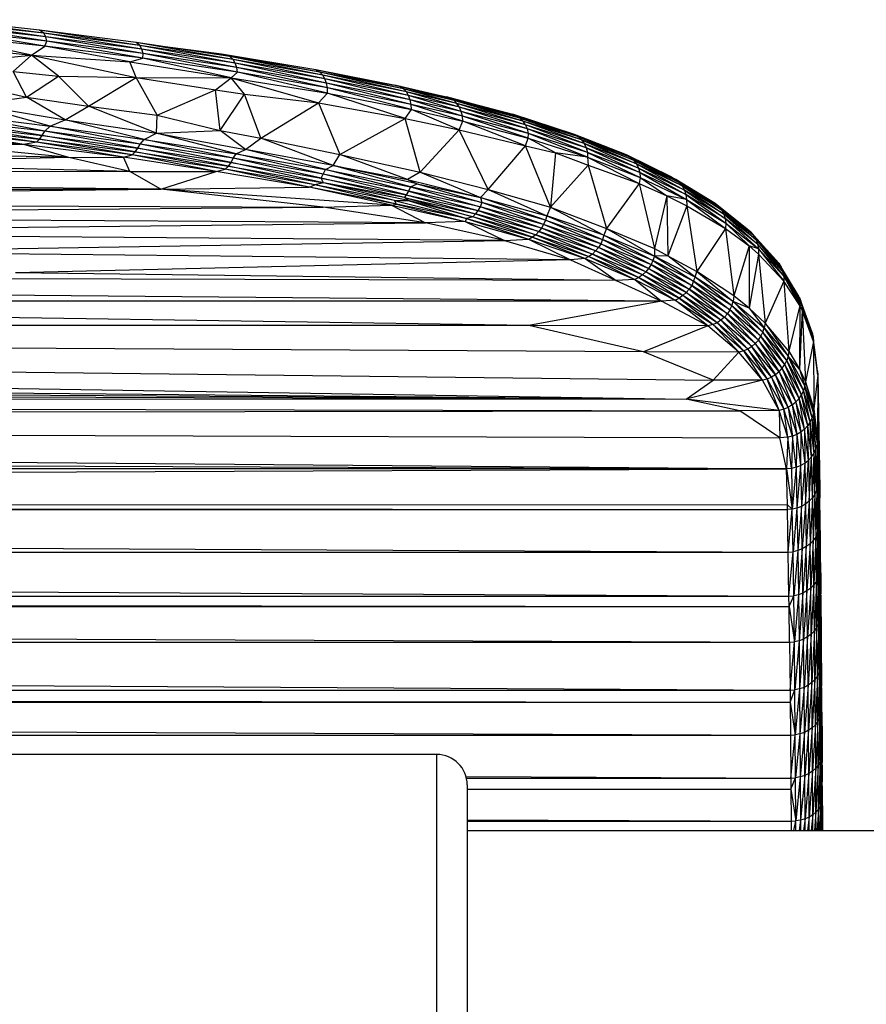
# Paper-space layout '_Inferior' of a CAD drawing. Header units: millimetres. Extents: x -124 to 674, y -133 to 0.
# Tile 8 of 9: x 496 to 551, y -68 to -4. Entities that reach past the tile are written whole.
import ezdxf

# ---------------------------------------------------------------- set-up
doc = ezdxf.new("R2010")
doc.units = ezdxf.units.MM

psp = doc.layouts.new('_Inferior')

# ---------------------------------------------------------------- linework, layer by layer
at = {"color": 7, "linetype": 'Continuous', "lineweight": 25}
for p, q in [((497.273, -4.739), (490.675, -3.846)), ((496.99, -4.542), (490.675, -3.846)), ((497.401, -4.978), (490.946, -4.041)), ((497.273, -4.739), (490.946, -4.041)), ((497.471, -5.255), (491.061, -4.279)), ((497.401, -4.978), (491.061, -4.279)), ((496.474, -6.181), (490.711, -4.897)), ((497.334, -5.572), (490.711, -4.897)), ((497.334, -5.572), (491.078, -4.556)), ((497.471, -5.255), (491.078, -4.556)), ((497.273, -4.739), (496.99, -4.542)), ((503.561, -5.546), (496.99, -4.542)), ((503.308, -5.348), (496.99, -4.542)), ((497.401, -4.978), (497.273, -4.739)), ((503.695, -5.787), (497.273, -4.739)), ((503.561, -5.546), (497.273, -4.739)), ((497.471, -5.255), (497.401, -4.978)), ((503.786, -6.064), (497.401, -4.978)), ((503.695, -5.787), (497.401, -4.978)), ((488.976, -5.373), (496.474, -6.181)), ((496.474, -6.181), (497.334, -5.572)), ((497.334, -5.572), (497.471, -5.255)), ((502.898, -6.608), (497.334, -5.572)), ((503.758, -6.364), (497.334, -5.572)), ((503.758, -6.364), (497.471, -5.255)), ((503.786, -6.064), (497.471, -5.255)), ((503.561, -5.546), (503.308, -5.348)), ((509.664, -6.462), (503.308, -5.348)), ((509.46, -6.263), (503.308, -5.348)), ((503.695, -5.787), (503.561, -5.546)), ((509.803, -6.704), (503.561, -5.546)), ((509.664, -6.462), (503.561, -5.546)), ((503.786, -6.064), (503.695, -5.787)), ((509.904, -6.982), (503.695, -5.787)), ((509.803, -6.704), (503.695, -5.787)), ((508.91, -6.114), (504.22, -5.484)), ((491.351, -6.662), (496.474, -6.181)), ((495.254, -7.241), (496.474, -6.181)), ((498.221, -7.546), (496.474, -6.181)), ((496.474, -6.181), (502.898, -6.608)), ((496.474, -6.181), (503.329, -7.628)), ((502.898, -6.608), (503.758, -6.364)), ((503.758, -6.364), (503.786, -6.064)), ((509.529, -7.661), (503.758, -6.364)), ((509.948, -7.289), (503.758, -6.364)), ((509.948, -7.289), (503.786, -6.064)), ((509.904, -6.982), (503.786, -6.064)), ((509.46, -6.263), (508.91, -6.114)), ((515.356, -7.288), (508.91, -6.114)), ((515.082, -7.138), (508.91, -6.114)), ((509.664, -6.462), (509.46, -6.263)), ((515.539, -7.487), (509.46, -6.263)), ((515.356, -7.288), (509.46, -6.263)), ((503.329, -7.628), (502.898, -6.608)), ((502.898, -6.608), (509.529, -7.661)), ((509.803, -6.704), (509.664, -6.462)), ((515.683, -7.729), (509.664, -6.462)), ((515.539, -7.487), (509.664, -6.462)), ((509.904, -6.982), (509.803, -6.704)), ((515.79, -8.007), (509.803, -6.704)), ((515.683, -7.729), (509.803, -6.704)), ((509.948, -7.289), (509.904, -6.982)), ((515.856, -8.313), (509.904, -6.982)), ((515.79, -8.007), (509.904, -6.982)), ((496.129, -8.92), (495.254, -7.241)), ((495.254, -7.241), (498.221, -7.546)), ((496.129, -8.92), (498.221, -7.546)), ((498.221, -7.546), (500.186, -9.519)), ((498.221, -7.546), (503.329, -7.628)), ((500.186, -9.519), (503.329, -7.628)), ((504.698, -10.104), (503.329, -7.628)), ((503.329, -7.628), (509.529, -7.661)), ((503.329, -7.628), (508.523, -8.448)), ((508.523, -8.448), (509.529, -7.661)), ((509.529, -7.661), (509.948, -7.289)), ((510.418, -8.727), (509.529, -7.661)), ((509.529, -7.661), (515.269, -9.292)), ((509.529, -7.661), (515.842, -8.654)), ((515.842, -8.654), (509.948, -7.289)), ((515.856, -8.313), (509.948, -7.289)), ((515.356, -7.288), (515.082, -7.138)), ((520.832, -8.384), (515.082, -7.138)), ((520.613, -8.234), (515.082, -7.138)), ((515.539, -7.487), (515.356, -7.288)), ((521.015, -8.583), (515.356, -7.288)), ((520.832, -8.384), (515.356, -7.288)), ((515.683, -7.729), (515.539, -7.487)), ((521.163, -8.824), (515.539, -7.487)), ((521.015, -8.583), (515.539, -7.487)), ((515.79, -8.007), (515.683, -7.729)), ((521.272, -9.101), (515.683, -7.729)), ((521.163, -8.824), (515.683, -7.729)), ((492.54, -8.121), (496.129, -8.92)), ((515.856, -8.313), (515.79, -8.007)), ((521.338, -9.406), (515.79, -8.007)), ((521.272, -9.101), (515.79, -8.007)), ((515.842, -8.654), (515.856, -8.313)), ((521.348, -9.74), (515.856, -8.313)), ((521.338, -9.406), (515.856, -8.313)), ((518.758, -7.867), (520.26, -8.137)), ((520.613, -8.234), (520.26, -8.137)), ((520.26, -8.137), (523.914, -8.989)), ((520.26, -8.137), (523.64, -8.892)), ((520.832, -8.384), (520.613, -8.234)), ((524.137, -9.14), (520.613, -8.234)), ((523.914, -8.989), (520.613, -8.234)), ((521.015, -8.583), (520.832, -8.384)), ((524.33, -9.339), (520.832, -8.384)), ((524.137, -9.14), (520.832, -8.384)), ((492.598, -9.399), (496.129, -8.92)), ((498.674, -10.419), (496.129, -8.92)), ((496.129, -8.92), (500.186, -9.519)), ((504.698, -10.104), (508.523, -8.448)), ((508.811, -11.11), (508.523, -8.448)), ((508.523, -8.448), (510.418, -8.727)), ((508.811, -11.11), (510.418, -8.727)), ((511.48, -11.617), (510.418, -8.727)), ((510.418, -8.727), (515.269, -9.292)), ((515.269, -9.292), (515.842, -8.654)), ((520.944, -10.32), (515.842, -8.654)), ((515.842, -8.654), (521.348, -9.74)), ((521.163, -8.824), (521.015, -8.583)), ((524.488, -9.581), (521.015, -8.583)), ((524.33, -9.339), (521.015, -8.583)), ((521.272, -9.101), (521.163, -8.824)), ((524.608, -9.858), (521.163, -8.824)), ((524.488, -9.581), (521.163, -8.824)), ((523.914, -8.989), (523.64, -8.892)), ((528.221, -10.143), (523.64, -8.892)), ((523.64, -8.892), (527.955, -10.044)), ((524.137, -9.14), (523.914, -8.989)), ((528.453, -10.294), (523.914, -8.989)), ((523.914, -8.989), (528.221, -10.143)), ((497.685, -10.827), (492.598, -9.399)), ((492.598, -9.399), (498.674, -10.419)), ((498.674, -10.419), (500.186, -9.519)), ((504.648, -11.292), (500.186, -9.519)), ((500.186, -9.519), (504.698, -10.104)), ((511.48, -11.617), (515.269, -9.292)), ((515.269, -9.292), (516.65, -12.676)), ((515.269, -9.292), (520.944, -10.32)), ((521.338, -9.406), (521.272, -9.101)), ((524.685, -10.163), (521.272, -9.101)), ((524.608, -9.858), (521.272, -9.101)), ((521.348, -9.74), (521.338, -9.406)), ((524.71, -10.494), (521.338, -9.406)), ((524.685, -10.163), (521.338, -9.406)), ((524.33, -9.339), (524.137, -9.14)), ((528.654, -10.493), (524.137, -9.14)), ((528.453, -10.294), (524.137, -9.14)), ((524.488, -9.581), (524.33, -9.339)), ((528.82, -10.733), (524.33, -9.339)), ((528.654, -10.493), (524.33, -9.339)), ((524.608, -9.858), (524.488, -9.581)), ((528.944, -11.009), (524.488, -9.581)), ((528.82, -10.733), (524.488, -9.581)), ((497.331, -11.161), (491.434, -10.021)), ((491.434, -10.021), (497.685, -10.827)), ((504.648, -11.292), (504.698, -10.104)), ((504.698, -10.104), (508.811, -11.11)), ((516.65, -12.676), (520.944, -10.32)), ((520.944, -10.32), (521.348, -9.74)), ((521.911, -13.844), (520.944, -10.32)), ((520.944, -10.32), (524.476, -11.055)), ((524.476, -11.055), (521.348, -9.74)), ((521.348, -9.74), (524.71, -10.494)), ((524.685, -10.163), (524.608, -9.858)), ((529.023, -11.312), (524.608, -9.858)), ((528.944, -11.009), (524.608, -9.858)), ((524.71, -10.494), (524.685, -10.163)), ((528.994, -11.616), (524.685, -10.163)), ((529.023, -11.312), (524.685, -10.163)), ((528.221, -10.143), (527.955, -10.044)), ((532.036, -11.374), (527.955, -10.044)), ((527.955, -10.044), (531.766, -11.274)), ((528.453, -10.294), (528.221, -10.143)), ((532.278, -11.525), (528.221, -10.143)), ((528.221, -10.143), (532.036, -11.374)), ((528.654, -10.493), (528.453, -10.294)), ((532.488, -11.723), (528.453, -10.294)), ((532.278, -11.525), (528.453, -10.294)), ((490.744, -10.963), (496.996, -11.68)), ((496.781, -11.879), (490.744, -10.963)), ((490.909, -10.722), (497.157, -11.441)), ((496.996, -11.68), (490.909, -10.722)), ((497.157, -11.441), (491.09, -10.427)), ((497.331, -11.161), (491.09, -10.427)), ((497.331, -11.161), (497.685, -10.827)), ((497.685, -10.827), (498.674, -10.419)), ((503.585, -11.997), (497.685, -10.827)), ((497.685, -10.827), (503.848, -11.696)), ((503.848, -11.696), (498.674, -10.419)), ((498.674, -10.419), (504.648, -11.292)), ((524.476, -11.055), (524.71, -10.494)), ((528.819, -12.115), (524.71, -10.494)), ((524.71, -10.494), (528.994, -11.616)), ((528.82, -10.733), (528.654, -10.493)), ((532.662, -11.963), (528.654, -10.493)), ((532.488, -11.723), (528.654, -10.493)), ((528.944, -11.009), (528.82, -10.733)), ((532.793, -12.238), (528.82, -10.733)), ((532.662, -11.963), (528.82, -10.733)), ((495.967, -12.023), (488.966, -11.298)), ((496.781, -11.879), (490.45, -11.161)), ((495.967, -12.023), (490.45, -11.161)), ((496.996, -11.68), (497.157, -11.441)), ((497.157, -11.441), (497.331, -11.161)), ((497.157, -11.441), (503.42, -12.267)), ((503.254, -12.504), (497.157, -11.441)), ((503.585, -11.997), (497.331, -11.161)), ((503.42, -12.267), (497.331, -11.161)), ((503.848, -11.696), (504.648, -11.292)), ((504.648, -11.292), (508.811, -11.11)), ((509.873, -12.637), (504.648, -11.292)), ((504.648, -11.292), (510.485, -12.345)), ((510.485, -12.345), (508.811, -11.11)), ((508.811, -11.11), (511.48, -11.617)), ((521.911, -13.844), (524.476, -11.055)), ((526.369, -14.981), (524.476, -11.055)), ((524.476, -11.055), (528.819, -12.115)), ((529.023, -11.312), (528.944, -11.009)), ((532.879, -12.539), (528.944, -11.009)), ((532.793, -12.238), (528.944, -11.009)), ((528.994, -11.616), (529.023, -11.312)), ((532.88, -12.854), (529.023, -11.312)), ((532.879, -12.539), (529.023, -11.312)), ((532.036, -11.374), (531.766, -11.274)), ((532.036, -11.374), (532.278, -11.525)), ((532.036, -11.374), (535.68, -12.86)), ((535.429, -12.708), (532.036, -11.374)), ((532.278, -11.525), (532.488, -11.723)), ((532.278, -11.525), (535.898, -13.058)), ((535.68, -12.86), (532.278, -11.525)), ((495.967, -12.023), (490.338, -12.021)), ((498.907, -12.873), (490.338, -12.021)), ((496.781, -11.879), (495.967, -12.023)), ((498.907, -12.873), (495.967, -12.023)), ((502.496, -12.854), (495.967, -12.023)), ((496.781, -11.879), (496.996, -11.68)), ((503.053, -12.704), (496.781, -11.879)), ((502.496, -12.854), (496.781, -11.879)), ((496.996, -11.68), (503.254, -12.504)), ((503.053, -12.704), (496.996, -11.68)), ((503.42, -12.267), (503.585, -11.997)), ((503.585, -11.997), (503.848, -11.696)), ((509.54, -13.198), (503.585, -11.997)), ((509.679, -12.928), (503.585, -11.997)), ((509.679, -12.928), (503.848, -11.696)), ((503.848, -11.696), (509.873, -12.637)), ((510.485, -12.345), (511.48, -11.617)), ((516.216, -13.405), (511.48, -11.617)), ((511.48, -11.617), (516.65, -12.676)), ((526.369, -14.981), (528.819, -12.115)), ((528.819, -12.115), (528.994, -11.616)), ((530.451, -16.128), (528.819, -12.115)), ((528.819, -12.115), (530.771, -12.582)), ((530.771, -12.582), (528.994, -11.616)), ((528.994, -11.616), (532.88, -12.854)), ((532.488, -11.723), (532.662, -11.963)), ((532.488, -11.723), (536.079, -13.297)), ((535.898, -13.058), (532.488, -11.723)), ((532.662, -11.963), (532.793, -12.238)), ((532.662, -11.963), (536.217, -13.569)), ((536.079, -13.297), (532.662, -11.963)), ((532.793, -12.238), (532.879, -12.539)), ((532.793, -12.238), (536.307, -13.869)), ((536.217, -13.569), (532.793, -12.238)), ((498.907, -12.873), (477.549, -12.4)), ((498.907, -12.873), (482.541, -13.253)), ((498.907, -12.873), (502.496, -12.854)), ((502.897, -13.804), (498.907, -12.873)), ((502.496, -12.854), (503.053, -12.704)), ((502.897, -13.804), (502.496, -12.854)), ((508.567, -13.79), (502.496, -12.854)), ((503.053, -12.704), (503.254, -12.504)), ((509.15, -13.633), (503.053, -12.704)), ((508.567, -13.79), (503.053, -12.704)), ((503.254, -12.504), (503.42, -12.267)), ((503.254, -12.504), (509.367, -13.436)), ((509.15, -13.633), (503.254, -12.504)), ((503.42, -12.267), (509.54, -13.198)), ((509.367, -13.436), (503.42, -12.267)), ((509.679, -12.928), (509.873, -12.637)), ((509.873, -12.637), (510.485, -12.345)), ((515.562, -13.96), (509.873, -12.637)), ((509.873, -12.637), (515.722, -13.674)), ((515.722, -13.674), (510.485, -12.345)), ((516.216, -13.405), (510.485, -12.345)), ((516.216, -13.405), (516.65, -12.676)), ((521.093, -14.326), (516.65, -12.676)), ((516.65, -12.676), (521.911, -13.844)), ((530.771, -12.582), (530.451, -16.128)), ((532.88, -12.854), (530.771, -12.582)), ((530.771, -12.582), (532.92, -13.388)), ((532.879, -12.539), (532.88, -12.854)), ((532.879, -12.539), (536.329, -14.177)), ((536.307, -13.869), (532.879, -12.539)), ((532.88, -12.854), (532.92, -13.388)), ((532.88, -12.854), (536.255, -14.588)), ((532.88, -12.854), (536.329, -14.177)), ((535.429, -12.708), (535.68, -12.86)), ((538.665, -14.309), (535.429, -12.708)), ((538.408, -14.157), (535.429, -12.708)), ((535.68, -12.86), (535.898, -13.058)), ((535.68, -12.86), (538.891, -14.507)), ((538.665, -14.309), (535.68, -12.86)), ((502.897, -13.804), (482.541, -13.253)), ((509.15, -13.633), (509.367, -13.436)), ((509.367, -13.436), (509.54, -13.198)), ((509.367, -13.436), (515.596, -14.53)), ((515.024, -14.664), (509.367, -13.436)), ((509.54, -13.198), (509.679, -12.928)), ((509.54, -13.198), (515.426, -14.222)), ((515.596, -14.53), (509.54, -13.198)), ((515.426, -14.222), (509.679, -12.928)), ((515.562, -13.96), (509.679, -12.928)), ((515.722, -13.674), (516.216, -13.405)), ((521.292, -14.792), (516.216, -13.405)), ((521.721, -14.599), (516.216, -13.405)), ((516.216, -13.405), (521.093, -14.326)), ((530.451, -16.128), (532.92, -13.388)), ((532.92, -13.388), (534.131, -17.536)), ((532.92, -13.388), (536.255, -14.588)), ((535.898, -13.058), (536.079, -13.297)), ((535.898, -13.058), (539.077, -14.744)), ((538.891, -14.507), (535.898, -13.058)), ((536.079, -13.297), (536.217, -13.569)), ((536.079, -13.297), (539.22, -15.015)), ((539.077, -14.744), (536.079, -13.297)), ((502.897, -13.804), (414.505, -13.994)), ((504.937, -14.958), (414.505, -13.994)), ((502.897, -13.804), (508.567, -13.79)), ((504.937, -14.958), (502.897, -13.804)), ((504.937, -14.958), (508.567, -13.79)), ((508.567, -13.79), (509.15, -13.633)), ((514.642, -14.821), (508.567, -13.79)), ((515.024, -14.664), (509.15, -13.633)), ((514.642, -14.821), (509.15, -13.633)), ((515.426, -14.222), (515.562, -13.96)), ((515.562, -13.96), (515.722, -13.674)), ((521.143, -15.074), (515.562, -13.96)), ((520.991, -15.332), (515.562, -13.96)), ((521.143, -15.074), (515.722, -13.674)), ((515.722, -13.674), (521.292, -14.792)), ((521.911, -13.844), (521.093, -14.326)), ((521.911, -13.844), (525.873, -15.494)), ((521.911, -13.844), (526.369, -14.981)), ((536.217, -13.569), (536.307, -13.869)), ((536.217, -13.569), (539.316, -15.312)), ((539.22, -15.015), (536.217, -13.569)), ((536.329, -14.177), (536.255, -14.588)), ((536.307, -13.869), (536.329, -14.177)), ((536.307, -13.869), (539.352, -15.624)), ((539.316, -15.312), (536.307, -13.869)), ((536.329, -14.177), (538.076, -15.386)), ((536.329, -14.177), (539.352, -15.624)), ((538.408, -14.157), (538.665, -14.309)), ((504.937, -14.958), (514.642, -14.821)), ((514.642, -14.821), (515.024, -14.664)), ((520.359, -15.926), (514.642, -14.821)), ((520.048, -15.997), (514.642, -14.821)), ((515.596, -14.53), (515.024, -14.664)), ((520.228, -15.699), (515.024, -14.664)), ((520.359, -15.926), (515.024, -14.664)), ((515.596, -14.53), (515.426, -14.222)), ((515.426, -14.222), (520.991, -15.332)), ((520.897, -15.495), (515.426, -14.222)), ((520.897, -15.495), (515.596, -14.53)), ((520.228, -15.699), (515.596, -14.53)), ((521.14, -15.706), (515.596, -14.53)), ((521.093, -14.326), (521.721, -14.599)), ((521.093, -14.326), (525.873, -15.494)), ((521.292, -14.792), (521.143, -15.074)), ((521.292, -14.792), (521.721, -14.599)), ((521.292, -14.792), (525.842, -16.101)), ((525.961, -15.834), (521.292, -14.792)), ((521.721, -14.599), (525.873, -15.494)), ((521.721, -14.599), (525.961, -15.834)), ((536.255, -14.588), (534.131, -17.536)), ((536.255, -14.588), (537.265, -18.851)), ((536.255, -14.588), (538.076, -15.386)), ((538.665, -14.309), (538.891, -14.507)), ((541.457, -16.08), (538.665, -14.309)), ((541.227, -15.883), (538.665, -14.309)), ((538.891, -14.507), (539.077, -14.744)), ((538.891, -14.507), (541.649, -16.317)), ((541.457, -16.08), (538.891, -14.507)), ((539.077, -14.744), (539.22, -15.015)), ((539.077, -14.744), (541.797, -16.585)), ((541.649, -16.317), (539.077, -14.744)), ((353.649, -14.968), (504.937, -14.958)), ((422.12, -15.743), (504.937, -14.958)), ((520.048, -15.997), (504.937, -14.958)), ((515.574, -16.139), (504.937, -14.958)), ((520.991, -15.332), (520.897, -15.495)), ((521.143, -15.074), (520.991, -15.332)), ((520.991, -15.332), (525.699, -16.352)), ((520.991, -15.332), (525.534, -16.574)), ((525.842, -16.101), (521.143, -15.074)), ((521.143, -15.074), (525.699, -16.352)), ((526.369, -14.981), (525.873, -15.494)), ((526.369, -14.981), (530.213, -16.706)), ((526.369, -14.981), (530.451, -16.128)), ((538.076, -15.386), (537.265, -18.851)), ((539.352, -15.624), (538.076, -15.386)), ((538.076, -15.386), (538.137, -19.314)), ((538.076, -15.386), (539.373, -16.05)), ((539.22, -15.015), (539.316, -15.312)), ((539.22, -15.015), (541.898, -16.879)), ((541.797, -16.585), (539.22, -15.015)), ((539.316, -15.312), (539.352, -15.624)), ((539.316, -15.312), (541.944, -17.188)), ((541.898, -16.879), (539.316, -15.312)), ((422.12, -15.743), (515.574, -16.139)), ((515.574, -16.139), (520.048, -15.997)), ((520.048, -15.997), (520.359, -15.926)), ((520.048, -15.997), (524.865, -17.073)), ((520.048, -15.997), (522.273, -17.148)), ((520.359, -15.926), (520.228, -15.699)), ((520.228, -15.699), (521.14, -15.706)), ((520.228, -15.699), (524.942, -16.885)), ((524.942, -16.885), (520.359, -15.926)), ((520.359, -15.926), (524.865, -17.073)), ((521.14, -15.706), (520.897, -15.495)), ((520.897, -15.495), (525.534, -16.574)), ((520.897, -15.495), (525.357, -16.766)), ((521.14, -15.706), (524.942, -16.885)), ((525.357, -16.766), (521.14, -15.706)), ((525.842, -16.101), (525.699, -16.352)), ((525.961, -15.834), (525.842, -16.101)), ((530.006, -17.262), (525.842, -16.101)), ((529.859, -17.511), (525.842, -16.101)), ((525.873, -15.494), (525.961, -15.834)), ((525.873, -15.494), (530.213, -16.706)), ((530.121, -16.994), (525.873, -15.494)), ((530.121, -16.994), (525.961, -15.834)), ((530.006, -17.262), (525.961, -15.834)), ((530.451, -16.128), (530.213, -16.706)), ((530.451, -16.128), (533.951, -17.976)), ((530.451, -16.128), (534.131, -17.536)), ((539.373, -16.05), (538.137, -19.314)), ((539.352, -15.624), (539.373, -16.05)), ((539.352, -15.624), (541.921, -17.537)), ((539.352, -15.624), (541.944, -17.188)), ((539.373, -16.05), (540.029, -20.348)), ((539.373, -16.05), (541.921, -17.537)), ((541.227, -15.883), (541.457, -16.08)), ((543.564, -17.77), (541.227, -15.883)), ((543.33, -17.574), (541.227, -15.883)), ((541.457, -16.08), (541.649, -16.317)), ((543.761, -18.005), (541.457, -16.08)), ((543.564, -17.77), (541.457, -16.08)), ((445.616, -16.707), (515.574, -16.139)), ((522.273, -17.148), (445.616, -16.707)), ((522.273, -17.148), (515.574, -16.139)), ((525.357, -16.766), (524.942, -16.885)), ((525.534, -16.574), (525.357, -16.766)), ((529.267, -18.102), (525.357, -16.766)), ((529.487, -17.936), (525.357, -16.766)), ((525.699, -16.352), (525.534, -16.574)), ((529.685, -17.737), (525.534, -16.574)), ((525.534, -16.574), (529.487, -17.936)), ((529.859, -17.511), (525.699, -16.352)), ((525.699, -16.352), (529.685, -17.737)), ((530.213, -16.706), (530.121, -16.994)), ((530.213, -16.706), (533.86, -18.26)), ((533.951, -17.976), (530.213, -16.706)), ((541.649, -16.317), (541.797, -16.585)), ((541.649, -16.317), (543.913, -18.271)), ((543.761, -18.005), (541.649, -16.317)), ((541.797, -16.585), (541.898, -16.879)), ((541.797, -16.585), (544.018, -18.562)), ((543.913, -18.271), (541.797, -16.585)), ((463.385, -17.794), (522.273, -17.148)), ((524.865, -17.073), (522.273, -17.148)), ((527.431, -18.316), (522.273, -17.148)), ((524.942, -16.885), (524.865, -17.073)), ((524.865, -17.073), (529.017, -18.234)), ((524.865, -17.073), (527.431, -18.316)), ((524.942, -16.885), (529.267, -18.102)), ((524.942, -16.885), (529.017, -18.234)), ((530.006, -17.262), (529.859, -17.511)), ((530.121, -16.994), (530.006, -17.262)), ((533.74, -18.528), (530.006, -17.262)), ((533.587, -18.777), (530.006, -17.262)), ((533.74, -18.528), (530.121, -16.994)), ((530.121, -16.994), (533.86, -18.26)), ((541.898, -16.879), (541.944, -17.188)), ((541.898, -16.879), (544.071, -18.869)), ((544.018, -18.562), (541.898, -16.879)), ((541.944, -17.188), (541.921, -17.537)), ((541.944, -17.188), (543.461, -18.676)), ((541.944, -17.188), (544.071, -18.869)), ((527.431, -18.316), (463.385, -17.794)), ((529.487, -17.936), (529.267, -18.102)), ((529.685, -17.737), (529.487, -17.936)), ((533.199, -19.202), (529.487, -17.936)), ((529.487, -17.936), (532.972, -19.369)), ((529.859, -17.511), (529.685, -17.737)), ((533.405, -19.004), (529.685, -17.737)), ((529.685, -17.737), (533.199, -19.202)), ((533.587, -18.777), (529.859, -17.511)), ((533.405, -19.004), (529.859, -17.511)), ((533.951, -17.976), (533.86, -18.26)), ((534.131, -17.536), (533.951, -17.976)), ((533.951, -17.976), (537.164, -19.627)), ((533.951, -17.976), (537.271, -19.346)), ((534.131, -17.536), (537.271, -19.346)), ((534.131, -17.536), (537.265, -18.851)), ((541.921, -17.537), (540.029, -20.348)), ((541.921, -17.537), (542.462, -21.938)), ((541.921, -17.537), (543.461, -18.676)), ((543.33, -17.574), (543.564, -17.77)), ((543.564, -17.77), (543.761, -18.005)), ((545.404, -19.809), (543.564, -17.77)), ((545.205, -19.576), (543.564, -17.77)), ((543.761, -18.005), (543.913, -18.271)), ((545.561, -20.072), (543.761, -18.005)), ((545.404, -19.809), (543.761, -18.005)), ((482.707, -19.066), (527.431, -18.316)), ((527.431, -18.316), (529.017, -18.234)), ((527.431, -18.316), (531.766, -19.583)), ((529.017, -18.234), (529.267, -18.102)), ((529.017, -18.234), (532.721, -19.499)), ((529.017, -18.234), (531.766, -19.583)), ((529.267, -18.102), (532.972, -19.369)), ((529.267, -18.102), (532.721, -19.499)), ((533.74, -18.528), (533.587, -18.777)), ((533.86, -18.26), (533.74, -18.528)), ((533.74, -18.528), (537.04, -19.895)), ((536.882, -20.145), (533.74, -18.528)), ((533.86, -18.26), (537.04, -19.895)), ((537.164, -19.627), (533.86, -18.26)), ((543.461, -18.676), (542.462, -21.938)), ((543.461, -18.676), (543.458, -22.751)), ((544.071, -18.869), (543.461, -18.676)), ((543.461, -18.676), (544.079, -19.214)), ((543.913, -18.271), (544.018, -18.562)), ((543.913, -18.271), (545.67, -20.36)), ((545.561, -20.072), (543.913, -18.271)), ((544.018, -18.562), (544.071, -18.869)), ((544.018, -18.562), (545.728, -20.663)), ((545.67, -20.36), (544.018, -18.562)), ((531.766, -19.583), (482.707, -19.066)), ((533.199, -19.202), (532.972, -19.369)), ((533.405, -19.004), (533.199, -19.202)), ((536.48, -20.569), (533.199, -19.202)), ((533.199, -19.202), (536.245, -20.735)), ((533.587, -18.777), (533.405, -19.004)), ((536.694, -20.371), (533.405, -19.004)), ((536.48, -20.569), (533.405, -19.004)), ((536.882, -20.145), (533.587, -18.777)), ((536.694, -20.371), (533.587, -18.777)), ((537.271, -19.346), (537.164, -19.627)), ((537.265, -18.851), (537.271, -19.346)), ((537.265, -18.851), (538.137, -19.314)), ((538.137, -19.314), (537.271, -19.346)), ((537.271, -19.346), (539.828, -20.987)), ((539.927, -20.71), (537.271, -19.346)), ((539.927, -20.71), (538.137, -19.314)), ((538.137, -19.314), (540.029, -20.348)), ((544.079, -19.214), (543.458, -22.751)), ((544.071, -18.869), (544.079, -19.214)), ((544.071, -18.869), (545.733, -20.978)), ((545.728, -20.663), (544.071, -18.869)), ((544.079, -19.214), (544.512, -23.732)), ((545.733, -20.978), (544.079, -19.214)), ((531.766, -19.583), (495.415, -20.436)), ((532.721, -19.499), (531.766, -19.583)), ((531.766, -19.583), (534.763, -20.934)), ((532.972, -19.369), (532.721, -19.499)), ((532.721, -19.499), (535.987, -20.864)), ((532.721, -19.499), (534.763, -20.934)), ((532.972, -19.369), (536.245, -20.735)), ((532.972, -19.369), (535.987, -20.864)), ((537.04, -19.895), (536.882, -20.145)), ((537.164, -19.627), (537.04, -19.895)), ((537.04, -19.895), (539.541, -21.506)), ((539.702, -21.255), (537.04, -19.895)), ((537.164, -19.627), (539.702, -21.255)), ((539.828, -20.987), (537.164, -19.627)), ((545.205, -19.576), (545.404, -19.809)), ((545.404, -19.809), (545.561, -20.072)), ((546.747, -22), (545.404, -19.809)), ((534.763, -20.934), (337.731, -20.442)), ((537.718, -22.302), (337.731, -20.442)), ((534.763, -20.934), (495.415, -20.436)), ((536.48, -20.569), (536.245, -20.735)), ((536.694, -20.371), (536.48, -20.569)), ((539.129, -21.93), (536.48, -20.569)), ((538.887, -22.095), (536.48, -20.569)), ((536.882, -20.145), (536.694, -20.371)), ((539.349, -21.732), (536.694, -20.371)), ((539.129, -21.93), (536.694, -20.371)), ((536.882, -20.145), (539.541, -21.506)), ((539.349, -21.732), (536.882, -20.145)), ((539.927, -20.71), (540.029, -20.348)), ((540.029, -20.348), (542.427, -22.319)), ((542.462, -21.938), (540.029, -20.348)), ((545.561, -20.072), (545.67, -20.36)), ((546.859, -22.284), (545.561, -20.072)), ((546.747, -22), (545.561, -20.072)), ((545.67, -20.36), (545.728, -20.663)), ((545.67, -20.36), (546.922, -22.583)), ((546.859, -22.284), (545.67, -20.36)), ((535.987, -20.864), (534.763, -20.934)), ((534.763, -20.934), (537.718, -22.302)), ((536.245, -20.735), (535.987, -20.864)), ((535.987, -20.864), (538.626, -22.224)), ((535.987, -20.864), (537.718, -22.302)), ((536.245, -20.735), (538.887, -22.095)), ((536.245, -20.735), (538.626, -22.224)), ((539.702, -21.255), (539.541, -21.506)), ((539.828, -20.987), (539.702, -21.255)), ((539.702, -21.255), (542.038, -23.118)), ((542.202, -22.867), (539.702, -21.255)), ((539.828, -20.987), (539.927, -20.71)), ((539.828, -20.987), (542.202, -22.867)), ((542.33, -22.598), (539.828, -20.987)), ((542.33, -22.598), (539.927, -20.71)), ((542.427, -22.319), (539.927, -20.71)), ((545.733, -20.978), (544.512, -23.732)), ((545.728, -20.663), (545.733, -20.978)), ((545.728, -20.663), (546.776, -22.581)), ((546.922, -22.583), (545.728, -20.663)), ((545.733, -20.978), (546.054, -25.578)), ((546.776, -22.581), (545.733, -20.978)), ((539.129, -21.93), (538.887, -22.095)), ((539.349, -21.732), (539.129, -21.93)), ((541.615, -23.542), (539.129, -21.93)), ((541.365, -23.705), (539.129, -21.93)), ((539.541, -21.506), (539.349, -21.732)), ((539.349, -21.732), (541.84, -23.344)), ((541.615, -23.542), (539.349, -21.732)), ((542.038, -23.118), (539.541, -21.506)), ((539.541, -21.506), (541.84, -23.344)), ((542.462, -21.938), (542.427, -22.319)), ((543.458, -22.751), (542.462, -21.938)), ((537.718, -22.302), (423.223, -22.283)), ((529.042, -23.887), (423.223, -22.283)), ((537.718, -22.302), (529.042, -23.887)), ((538.626, -22.224), (537.718, -22.302)), ((540.749, -23.918), (537.718, -22.302)), ((538.626, -22.224), (538.887, -22.095)), ((538.626, -22.224), (541.097, -23.832)), ((540.749, -23.918), (538.626, -22.224)), ((541.365, -23.705), (538.887, -22.095)), ((538.887, -22.095), (541.097, -23.832)), ((542.33, -22.598), (542.427, -22.319)), ((544.363, -24.325), (542.427, -22.319)), ((543.458, -22.751), (542.427, -22.319)), ((542.427, -22.319), (544.455, -24.045)), ((546.776, -22.581), (546.054, -25.578)), ((546.747, -22), (546.859, -22.284)), ((546.776, -22.581), (546.762, -26.753)), ((546.922, -22.583), (546.776, -22.581)), ((546.934, -22.89), (546.776, -22.581)), ((546.859, -22.284), (546.922, -22.583)), ((547.657, -24.642), (546.859, -22.284)), ((547.589, -24.347), (546.859, -22.284)), ((546.922, -22.583), (546.934, -22.89)), ((546.922, -22.583), (547.674, -24.943)), ((547.657, -24.642), (546.922, -22.583)), ((542.038, -23.118), (541.84, -23.344)), ((542.202, -22.867), (542.038, -23.118)), ((542.038, -23.118), (543.867, -25.072)), ((544.068, -24.846), (542.038, -23.118)), ((542.202, -22.867), (542.33, -22.598)), ((542.202, -22.867), (544.068, -24.846)), ((544.235, -24.595), (542.202, -22.867)), ((544.235, -24.595), (542.33, -22.598)), ((544.363, -24.325), (542.33, -22.598)), ((543.458, -22.751), (544.455, -24.045)), ((544.512, -23.732), (543.458, -22.751)), ((546.934, -22.89), (546.762, -26.753)), ((546.934, -22.89), (547.146, -27.569)), ((547.674, -24.943), (546.934, -22.89)), ((529.042, -23.887), (235.797, -23.847)), ((536.549, -25.619), (235.797, -23.847)), ((235.797, -23.847), (539.34, -28.709)), ((235.797, -23.847), (541.103, -27.471)), ((541.097, -23.832), (540.749, -23.918)), ((541.365, -23.705), (541.097, -23.832)), ((541.097, -23.832), (543.105, -25.555)), ((542.795, -25.639), (541.097, -23.832)), ((541.615, -23.542), (541.365, -23.705)), ((543.38, -25.431), (541.365, -23.705)), ((541.365, -23.705), (543.105, -25.555)), ((541.84, -23.344), (541.615, -23.542)), ((543.636, -25.269), (541.615, -23.542)), ((543.38, -25.431), (541.615, -23.542)), ((543.867, -25.072), (541.84, -23.344)), ((541.84, -23.344), (543.636, -25.269)), ((544.512, -23.732), (544.455, -24.045)), ((544.512, -23.732), (546.014, -25.888)), ((546.054, -25.578), (544.512, -23.732)), ((540.749, -23.918), (529.042, -23.887)), ((536.549, -25.619), (529.042, -23.887)), ((540.749, -23.918), (536.549, -25.619)), ((542.795, -25.639), (540.749, -23.918)), ((544.235, -24.595), (544.363, -24.325)), ((544.363, -24.325), (544.455, -24.045)), ((545.799, -26.442), (544.363, -24.325)), ((545.927, -26.171), (544.363, -24.325)), ((545.927, -26.171), (544.455, -24.045)), ((544.455, -24.045), (546.014, -25.888)), ((547.589, -24.347), (547.657, -24.642)), ((103.144, -24.728), (539.34, -28.709)), ((543.867, -25.072), (543.636, -25.269)), ((544.068, -24.846), (543.867, -25.072)), ((543.867, -25.072), (545.192, -27.115)), ((545.427, -26.92), (543.867, -25.072)), ((544.068, -24.846), (544.235, -24.595)), ((544.068, -24.846), (545.427, -26.92)), ((545.631, -26.693), (544.068, -24.846)), ((545.631, -26.693), (544.235, -24.595)), ((545.799, -26.442), (544.235, -24.595)), ((547.674, -24.943), (547.146, -27.569)), ((547.657, -24.642), (547.674, -24.943)), ((547.954, -27.151), (547.657, -24.642)), ((547.931, -26.856), (547.657, -24.642)), ((547.674, -24.943), (547.706, -29.343)), ((547.954, -27.151), (547.674, -24.943)), ((542.795, -25.639), (536.549, -25.619)), ((541.103, -27.471), (536.549, -25.619)), ((542.795, -25.639), (541.103, -27.471)), ((543.105, -25.555), (542.795, -25.639)), ((544.344, -27.476), (542.795, -25.639)), ((543.38, -25.431), (543.105, -25.555)), ((543.105, -25.555), (544.65, -27.398)), ((544.344, -27.476), (543.105, -25.555)), ((543.636, -25.269), (543.38, -25.431)), ((544.931, -27.276), (543.38, -25.431)), ((543.38, -25.431), (544.65, -27.398)), ((545.192, -27.115), (543.636, -25.269)), ((544.931, -27.276), (543.636, -25.269)), ((546.054, -25.578), (546.014, -25.888)), ((546.054, -25.578), (546.762, -26.753)), ((77.199, -25.97), (539.34, -28.709)), ((545.631, -26.693), (545.799, -26.442)), ((545.799, -26.442), (545.927, -26.171)), ((546.732, -28.672), (545.799, -26.442)), ((546.9, -28.42), (545.799, -26.442)), ((546.014, -25.888), (545.927, -26.171)), ((546.9, -28.42), (545.927, -26.171)), ((547.027, -28.148), (545.927, -26.171)), ((547.027, -28.148), (546.014, -25.888)), ((546.014, -25.888), (547.11, -27.863)), ((546.762, -26.753), (546.014, -25.888)), ((545.427, -26.92), (545.192, -27.115)), ((545.427, -26.92), (545.631, -26.693)), ((545.427, -26.92), (546.288, -29.092)), ((545.427, -26.92), (546.526, -28.898)), ((546.526, -28.898), (545.631, -26.693)), ((546.732, -28.672), (545.631, -26.693)), ((546.762, -26.753), (547.11, -27.863)), ((546.762, -26.753), (547.146, -27.569)), ((547.931, -26.856), (547.954, -27.151)), ((94.525, -27.329), (539.34, -28.709)), ((539.34, -28.709), (541.103, -27.471)), ((544.344, -27.476), (539.34, -28.709)), ((544.344, -27.476), (541.103, -27.471)), ((544.65, -27.398), (544.344, -27.476)), ((545.433, -29.447), (544.344, -27.476)), ((544.931, -27.276), (544.65, -27.398)), ((544.65, -27.398), (545.736, -29.37)), ((545.433, -29.447), (544.65, -27.398)), ((545.192, -27.115), (544.931, -27.276)), ((544.931, -27.276), (545.736, -29.37)), ((546.022, -29.251), (544.931, -27.276)), ((546.022, -29.251), (545.192, -27.115)), ((546.288, -29.092), (545.192, -27.115)), ((547.146, -27.569), (547.11, -27.863)), ((547.146, -27.569), (547.674, -29.637)), ((547.146, -27.569), (547.706, -29.343)), ((547.954, -27.151), (547.706, -29.343)), ((547.954, -27.151), (547.943, -31.386)), ((547.954, -27.151), (548.002, -29.565)), ((547.027, -28.148), (546.9, -28.42)), ((547.11, -27.863), (547.027, -28.148)), ((547.469, -30.196), (547.027, -28.148)), ((547.595, -29.923), (547.027, -28.148)), ((547.595, -29.923), (547.11, -27.863)), ((547.11, -27.863), (547.674, -29.637)), ((121.096, -28.606), (539.34, -28.709)), ((121.096, -28.606), (542.863, -29.48)), ((545.433, -29.447), (539.34, -28.709)), ((542.863, -29.48), (539.34, -28.709)), ((546.288, -29.092), (546.526, -28.898)), ((546.526, -28.898), (546.732, -28.672)), ((546.526, -28.898), (546.855, -30.868)), ((547.095, -30.674), (546.526, -28.898)), ((546.732, -28.672), (546.9, -28.42)), ((547.095, -30.674), (546.732, -28.672)), ((547.301, -30.448), (546.732, -28.672)), ((547.301, -30.448), (546.9, -28.42)), ((547.469, -30.196), (546.9, -28.42)), ((149.248, -29.938), (542.863, -29.48)), ((545.433, -29.447), (542.863, -29.48)), ((545.469, -31.242), (542.863, -29.48)), ((545.736, -29.37), (545.433, -29.447)), ((545.992, -31.215), (545.433, -29.447)), ((545.433, -29.447), (545.469, -31.242)), ((546.022, -29.251), (545.736, -29.37)), ((545.992, -31.215), (545.736, -29.37)), ((546.296, -31.141), (545.736, -29.37)), ((546.288, -29.092), (546.022, -29.251)), ((546.022, -29.251), (546.296, -31.141)), ((546.022, -29.251), (546.587, -31.025)), ((546.288, -29.092), (546.587, -31.025)), ((546.288, -29.092), (546.855, -30.868)), ((547.674, -29.637), (547.595, -29.923)), ((547.706, -29.343), (547.674, -29.637)), ((547.841, -31.97), (547.674, -29.637)), ((547.674, -29.637), (547.917, -31.682)), ((547.706, -29.343), (547.917, -31.682)), ((547.706, -29.343), (547.943, -31.386)), ((548.002, -29.565), (547.943, -31.386)), ((548.002, -29.565), (547.997, -34.084)), ((548.002, -29.565), (548.045, -32.059)), ((149.248, -29.938), (545.469, -31.242)), ((149.248, -29.938), (545.915, -33.274)), ((547.469, -30.196), (547.301, -30.448)), ((547.595, -29.923), (547.469, -30.196)), ((547.552, -32.496), (547.469, -30.196)), ((547.719, -32.243), (547.469, -30.196)), ((547.719, -32.243), (547.595, -29.923)), ((547.841, -31.97), (547.595, -29.923)), ((546.855, -30.868), (546.587, -31.025)), ((546.855, -30.868), (546.832, -33.068)), ((547.095, -30.674), (546.855, -30.868)), ((546.855, -30.868), (547.103, -32.913)), ((547.095, -30.674), (547.301, -30.448)), ((547.095, -30.674), (547.103, -32.913)), ((547.345, -32.721), (547.095, -30.674)), ((547.345, -32.721), (547.301, -30.448)), ((547.552, -32.496), (547.301, -30.448)), ((33.765, -31.317), (545.915, -33.274)), ((545.992, -31.215), (545.469, -31.242)), ((545.915, -33.274), (545.469, -31.242)), ((545.992, -31.215), (545.915, -33.274)), ((546.296, -31.141), (545.992, -31.215)), ((546.231, -33.251), (545.992, -31.215)), ((546.296, -31.141), (546.231, -33.251)), ((546.587, -31.025), (546.296, -31.141)), ((546.539, -33.181), (546.296, -31.141)), ((546.587, -31.025), (546.539, -33.181)), ((546.587, -31.025), (546.832, -33.068)), ((547.943, -31.386), (547.917, -31.682)), ((547.943, -31.386), (547.97, -34.377)), ((547.943, -31.386), (547.997, -34.084)), ((547.552, -32.496), (547.719, -32.243)), ((547.606, -35.183), (547.719, -32.243)), ((547.719, -32.243), (547.841, -31.97)), ((547.773, -34.933), (547.719, -32.243)), ((547.773, -34.933), (547.841, -31.97)), ((547.841, -31.97), (547.917, -31.682)), ((547.895, -34.662), (547.841, -31.97)), ((547.917, -31.682), (547.895, -34.662)), ((547.917, -31.682), (547.97, -34.377)), ((548.045, -32.059), (547.997, -34.084)), ((548.045, -36.889), (548.045, -32.059)), ((548.045, -32.059), (548.085, -34.638)), ((547.103, -32.913), (547.345, -32.721)), ((547.158, -35.596), (547.345, -32.721)), ((547.345, -32.721), (547.552, -32.496)), ((547.345, -32.721), (547.399, -35.405)), ((547.399, -35.405), (547.552, -32.496)), ((547.606, -35.183), (547.552, -32.496)), ((545.915, -33.274), (32.152, -33.284)), ((62.467, -35.414), (545.915, -33.274)), ((546.231, -33.251), (545.915, -33.274)), ((545.965, -35.635), (545.915, -33.274)), ((545.915, -33.274), (546.287, -35.93)), ((546.539, -33.181), (546.231, -33.251)), ((546.231, -33.251), (546.287, -35.93)), ((546.539, -33.181), (546.287, -35.93)), ((546.539, -33.181), (546.832, -33.068)), ((546.539, -33.181), (546.595, -35.861)), ((546.832, -33.068), (546.595, -35.861)), ((546.832, -33.068), (547.103, -32.913)), ((546.832, -33.068), (546.888, -35.749)), ((547.103, -32.913), (546.888, -35.749)), ((547.103, -32.913), (547.158, -35.596)), ((547.997, -34.084), (547.97, -34.377)), ((547.997, -34.084), (548.019, -37.178)), ((547.997, -34.084), (548.045, -36.889)), ((547.895, -34.662), (547.773, -34.933)), ((547.895, -34.662), (547.821, -37.727)), ((547.97, -34.377), (547.895, -34.662)), ((547.895, -34.662), (547.944, -37.459)), ((547.97, -34.377), (547.944, -37.459)), ((547.97, -34.377), (548.019, -37.178)), ((548.085, -34.638), (548.045, -36.889)), ((548.122, -37.311), (548.085, -34.638)), ((62.467, -35.414), (545.965, -35.635)), ((62.467, -35.414), (545.971, -35.953)), ((547.399, -35.405), (547.158, -35.596)), ((547.399, -35.405), (547.207, -38.381)), ((547.606, -35.183), (547.399, -35.405)), ((547.399, -35.405), (547.449, -38.193)), ((547.606, -35.183), (547.449, -38.193)), ((547.773, -34.933), (547.606, -35.183)), ((547.606, -35.183), (547.655, -37.973)), ((547.773, -34.933), (547.655, -37.973)), ((547.773, -34.933), (547.821, -37.727)), ((29.826, -36.16), (545.971, -35.953)), ((545.965, -35.635), (546.287, -35.93)), ((545.971, -35.953), (545.965, -35.635)), ((546.287, -35.93), (545.971, -35.953)), ((546.022, -38.734), (545.971, -35.953)), ((546.022, -38.734), (546.287, -35.93)), ((546.595, -35.861), (546.287, -35.93)), ((546.337, -38.711), (546.287, -35.93)), ((546.595, -35.861), (546.337, -38.711)), ((546.888, -35.749), (546.595, -35.861)), ((546.595, -35.861), (546.645, -38.643)), ((546.888, -35.749), (546.645, -38.643)), ((547.158, -35.596), (546.888, -35.749)), ((546.937, -38.533), (546.888, -35.749)), ((547.158, -35.596), (546.937, -38.533)), ((547.158, -35.596), (547.207, -38.381)), ((29.826, -36.16), (546.022, -38.734)), ((548.019, -37.178), (547.944, -37.459)), ((548.019, -37.178), (547.988, -40.371)), ((548.045, -36.889), (548.019, -37.178)), ((548.063, -40.095), (548.019, -37.178)), ((548.045, -36.889), (548.063, -40.095)), ((548.122, -37.311), (548.045, -36.889)), ((548.045, -36.889), (548.089, -39.811)), ((548.122, -37.311), (548.089, -39.811)), ((548.154, -40.086), (548.122, -37.311)), ((547.655, -37.973), (547.449, -38.193)), ((547.655, -37.973), (547.493, -41.093)), ((547.821, -37.727), (547.655, -37.973)), ((547.699, -40.877), (547.655, -37.973)), ((547.821, -37.727), (547.699, -40.877)), ((547.944, -37.459), (547.821, -37.727)), ((547.865, -40.634), (547.821, -37.727)), ((547.944, -37.459), (547.865, -40.634)), ((547.988, -40.371), (547.944, -37.459)), ((546.022, -38.734), (546.337, -38.711)), ((546.067, -41.624), (546.337, -38.711)), ((546.645, -38.643), (546.337, -38.711)), ((546.382, -41.602), (546.337, -38.711)), ((546.645, -38.643), (546.382, -41.602)), ((546.937, -38.533), (546.645, -38.643)), ((546.645, -38.643), (546.69, -41.536)), ((546.937, -38.533), (546.69, -41.536)), ((547.207, -38.381), (546.937, -38.533)), ((546.982, -41.427), (546.937, -38.533)), ((547.207, -38.381), (546.982, -41.427)), ((547.449, -38.193), (547.207, -38.381)), ((547.252, -41.278), (547.207, -38.381)), ((547.449, -38.193), (547.252, -41.278)), ((547.493, -41.093), (547.449, -38.193)), ((14.767, -38.808), (546.022, -38.734)), ((14.767, -38.808), (546.067, -41.624)), ((546.067, -41.624), (546.022, -38.734)), ((548.089, -39.811), (548.063, -40.095)), ((548.089, -39.811), (548.102, -43.142)), ((548.089, -39.811), (548.128, -42.864)), ((548.154, -40.086), (548.089, -39.811)), ((547.865, -40.634), (547.699, -40.877)), ((547.865, -40.634), (547.739, -43.906)), ((547.988, -40.371), (547.865, -40.634)), ((547.905, -43.669), (547.865, -40.634)), ((547.988, -40.371), (547.905, -43.669)), ((548.063, -40.095), (547.988, -40.371)), ((548.027, -43.412), (547.988, -40.371)), ((548.063, -40.095), (548.027, -43.412)), ((548.102, -43.142), (548.063, -40.095)), ((548.154, -40.086), (548.128, -42.864)), ((548.183, -42.98), (548.154, -40.086)), ((547.252, -41.278), (546.982, -41.427)), ((547.252, -41.278), (547.022, -44.444)), ((547.493, -41.093), (547.252, -41.278)), ((547.292, -44.299), (547.252, -41.278)), ((547.493, -41.093), (547.292, -44.299)), ((547.699, -40.877), (547.493, -41.093)), ((547.533, -44.118), (547.493, -41.093)), ((547.699, -40.877), (547.533, -44.118)), ((547.739, -43.906), (547.699, -40.877)), ((10.523, -41.611), (546.067, -41.624)), ((10.523, -41.611), (546.077, -42.311)), ((546.067, -41.624), (546.382, -41.602)), ((546.077, -42.311), (546.067, -41.624)), ((546.077, -42.311), (546.382, -41.602)), ((546.69, -41.536), (546.382, -41.602)), ((546.423, -44.616), (546.382, -41.602)), ((546.69, -41.536), (546.423, -44.616)), ((546.982, -41.427), (546.69, -41.536)), ((546.69, -41.536), (546.73, -44.551)), ((546.982, -41.427), (546.73, -44.551)), ((547.022, -44.444), (546.982, -41.427)), ((7.352, -42.345), (546.077, -42.311)), ((7.352, -42.345), (546.108, -44.637)), ((546.077, -42.311), (546.423, -44.616)), ((546.108, -44.637), (546.077, -42.311)), ((548.102, -43.142), (548.027, -43.412)), ((548.102, -43.142), (548.061, -46.601)), ((548.128, -42.864), (548.102, -43.142)), ((548.136, -46.338), (548.102, -43.142)), ((548.128, -42.864), (548.136, -46.338)), ((548.183, -42.98), (548.128, -42.864)), ((548.128, -42.864), (548.162, -46.07)), ((548.183, -42.98), (548.162, -46.07)), ((548.208, -46.013), (548.183, -42.98)), ((547.905, -43.669), (547.739, -43.906)), ((547.905, -43.669), (547.773, -47.079)), ((548.027, -43.412), (547.905, -43.669)), ((547.939, -46.85), (547.905, -43.669)), ((548.027, -43.412), (547.939, -46.85)), ((548.061, -46.601), (548.027, -43.412)), ((547.022, -44.444), (546.73, -44.551)), ((547.022, -44.444), (546.765, -47.703)), ((547.292, -44.299), (547.022, -44.444)), ((547.057, -47.6), (547.022, -44.444)), ((547.292, -44.299), (547.057, -47.6)), ((547.533, -44.118), (547.292, -44.299)), ((547.326, -47.46), (547.292, -44.299)), ((547.533, -44.118), (547.326, -47.46)), ((547.739, -43.906), (547.533, -44.118)), ((547.567, -47.284), (547.533, -44.118)), ((547.739, -43.906), (547.567, -47.284)), ((547.773, -47.079), (547.739, -43.906)), ((4.504, -44.661), (546.108, -44.637)), ((4.504, -44.661), (546.143, -47.788)), ((546.108, -44.637), (546.423, -44.616)), ((546.108, -44.637), (546.143, -47.788)), ((546.143, -47.788), (546.423, -44.616)), ((546.73, -44.551), (546.423, -44.616)), ((546.458, -47.766), (546.423, -44.616)), ((546.73, -44.551), (546.458, -47.766)), ((546.73, -44.551), (546.765, -47.703)), ((548.136, -46.338), (548.061, -46.601)), ((548.136, -46.338), (548.088, -49.592)), ((548.162, -46.07), (548.136, -46.338)), ((548.163, -49.341), (548.136, -46.338)), ((548.208, -46.013), (548.162, -46.07)), ((548.162, -46.07), (548.163, -49.341)), ((548.162, -46.07), (548.189, -49.083)), ((548.208, -46.013), (548.189, -49.083)), ((548.23, -49.217), (548.208, -46.013)), ((547.773, -47.079), (547.567, -47.284)), ((547.773, -47.079), (547.594, -50.248)), ((547.939, -46.85), (547.773, -47.079)), ((547.8, -50.052), (547.773, -47.079)), ((547.939, -46.85), (547.8, -50.052)), ((548.061, -46.601), (547.939, -46.85)), ((547.966, -49.831), (547.939, -46.85)), ((548.061, -46.601), (547.966, -49.831)), ((548.088, -49.592), (548.061, -46.601)), ((546.765, -47.703), (546.458, -47.766)), ((546.765, -47.703), (546.485, -50.711)), ((547.057, -47.6), (546.765, -47.703)), ((546.765, -47.703), (546.792, -50.65)), ((547.057, -47.6), (546.792, -50.65)), ((547.326, -47.46), (547.057, -47.6)), ((547.084, -50.551), (547.057, -47.6)), ((547.326, -47.46), (547.084, -50.551)), ((547.567, -47.284), (547.326, -47.46)), ((547.354, -50.416), (547.326, -47.46)), ((547.567, -47.284), (547.354, -50.416)), ((547.594, -50.248), (547.567, -47.284)), ((2.526, -47.785), (546.143, -47.788)), ((2.526, -47.785), (546.151, -48.577)), ((546.143, -47.788), (546.458, -47.766)), ((546.143, -47.788), (546.151, -48.577)), ((546.151, -48.577), (546.458, -47.766)), ((546.485, -50.711), (546.458, -47.766)), ((1.852, -48.582), (546.151, -48.577)), ((1.852, -48.582), (546.171, -50.731)), ((546.151, -48.577), (546.485, -50.711)), ((546.151, -48.577), (546.171, -50.731)), ((548.088, -49.592), (547.966, -49.831)), ((548.088, -49.592), (547.987, -52.697)), ((548.163, -49.341), (548.088, -49.592)), ((548.109, -52.47), (548.088, -49.592)), ((548.163, -49.341), (548.109, -52.47)), ((548.189, -49.083), (548.163, -49.341)), ((548.184, -52.232), (548.163, -49.341)), ((548.189, -49.083), (548.184, -52.232)), ((548.23, -49.217), (548.189, -49.083)), ((548.211, -51.988), (548.189, -49.083)), ((548.23, -49.217), (548.211, -51.988)), ((548.236, -50.153), (548.23, -49.217)), ((547.594, -50.248), (547.354, -50.416)), ((547.594, -50.248), (547.375, -53.251)), ((547.8, -50.052), (547.594, -50.248)), ((547.616, -53.092), (547.594, -50.248)), ((547.8, -50.052), (547.616, -53.092)), ((547.966, -49.831), (547.8, -50.052)), ((547.821, -52.906), (547.8, -50.052)), ((547.966, -49.831), (547.821, -52.906)), ((547.987, -52.697), (547.966, -49.831)), ((548.236, -50.153), (548.211, -51.988)), ((548.236, -50.153), (548.228, -54.935)), ((548.249, -52.711), (548.236, -50.153)), ((1.207, -50.733), (546.171, -50.731)), ((546.171, -50.731), (546.485, -50.711)), ((546.171, -50.731), (546.192, -53.549)), ((546.192, -53.549), (546.485, -50.711)), ((546.792, -50.65), (546.485, -50.711)), ((546.507, -53.53), (546.485, -50.711)), ((546.792, -50.65), (546.507, -53.53)), ((547.084, -50.551), (546.792, -50.65)), ((546.792, -50.65), (546.814, -53.472)), ((547.084, -50.551), (546.814, -53.472)), ((547.354, -50.416), (547.084, -50.551)), ((547.106, -53.379), (547.084, -50.551)), ((547.354, -50.416), (547.106, -53.379)), ((547.375, -53.251), (547.354, -50.416)), ((523, -52), (27, -52)), ((523, -82), (523, -52)), ((548.184, -52.232), (548.109, -52.47)), ((548.184, -52.232), (548.127, -55.379)), ((548.211, -51.988), (548.184, -52.232)), ((548.202, -55.16), (548.184, -52.232)), ((548.211, -51.988), (548.202, -55.16)), ((548.228, -54.935), (548.211, -51.988)), ((547.821, -52.906), (547.616, -53.092)), ((547.821, -52.906), (547.633, -55.951)), ((547.987, -52.697), (547.821, -52.906)), ((547.839, -55.78), (547.821, -52.906)), ((547.987, -52.697), (547.839, -55.78)), ((548.109, -52.47), (547.987, -52.697)), ((548.005, -55.587), (547.987, -52.697)), ((548.109, -52.47), (548.005, -55.587)), ((548.127, -55.379), (548.109, -52.47)), ((548.249, -52.711), (548.228, -54.935)), ((548.261, -55.357), (548.249, -52.711)), ((524.92, -53.439), (546.192, -53.549)), ((524.948, -53.549), (546.192, -53.549)), ((546.192, -53.549), (546.507, -53.53)), ((546.192, -53.549), (546.197, -54.28)), ((546.197, -54.28), (546.507, -53.53)), ((546.814, -53.472), (546.507, -53.53)), ((546.524, -56.355), (546.507, -53.53)), ((546.814, -53.472), (546.524, -56.355)), ((547.106, -53.379), (546.814, -53.472)), ((546.814, -53.472), (546.831, -56.302)), ((547.106, -53.379), (546.831, -56.302)), ((547.375, -53.251), (547.106, -53.379)), ((547.123, -56.216), (547.106, -53.379)), ((547.375, -53.251), (547.123, -56.216)), ((547.616, -53.092), (547.375, -53.251)), ((547.392, -56.098), (547.375, -53.251)), ((547.616, -53.092), (547.392, -56.098)), ((547.633, -55.951), (547.616, -53.092)), ((525, -54), (525, -80)), ((525, -54.252), (546.197, -54.28)), ((525, -54.28), (546.197, -54.28)), ((546.197, -54.28), (546.524, -56.355)), ((546.197, -54.28), (546.21, -56.372)), ((548.127, -55.379), (548.005, -55.587)), ((548.127, -55.379), (548.053, -56.972)), ((548.202, -55.16), (548.127, -55.379)), ((548.134, -56.972), (548.127, -55.379)), ((548.202, -55.16), (548.154, -56.972)), ((548.228, -54.935), (548.202, -55.16)), ((548.21, -56.972), (548.202, -55.16)), ((548.228, -54.935), (548.215, -56.972)), ((548.261, -55.357), (548.228, -54.935)), ((548.238, -56.972), (548.228, -54.935)), ((548.261, -55.357), (548.241, -56.972)), ((548.261, -55.357), (548.266, -56.972)), ((547.392, -56.098), (547.123, -56.216)), ((547.392, -56.098), (547.292, -56.972)), ((547.633, -55.951), (547.392, -56.098)), ((547.397, -56.972), (547.392, -56.098)), ((547.633, -55.951), (547.531, -56.972)), ((547.839, -55.78), (547.633, -55.951)), ((547.638, -56.972), (547.633, -55.951)), ((547.839, -55.78), (547.739, -56.972)), ((548.005, -55.587), (547.839, -55.78)), ((547.845, -56.972), (547.839, -55.78)), ((548.005, -55.587), (547.914, -56.972)), ((548.012, -56.972), (548.005, -55.587)), ((525, -56.291), (546.21, -56.372)), ((525, -56.372), (546.21, -56.372)), ((546.21, -56.372), (546.524, -56.355)), ((546.21, -56.372), (546.213, -56.972)), ((546.384, -56.972), (546.524, -56.355)), ((546.831, -56.302), (546.524, -56.355)), ((546.527, -56.972), (546.524, -56.355)), ((546.831, -56.302), (546.74, -56.972)), ((547.123, -56.216), (546.831, -56.302)), ((546.831, -56.302), (546.834, -56.972)), ((547.123, -56.216), (547.027, -56.972)), ((547.127, -56.972), (547.123, -56.216)), ((525, -56.972), (624, -56.972))]:
    psp.add_line(p, q, dxfattribs=at)
psp.add_arc((523, -54), 2, 360, 90, dxfattribs=at)

doc.saveas('drawing.dxf')
